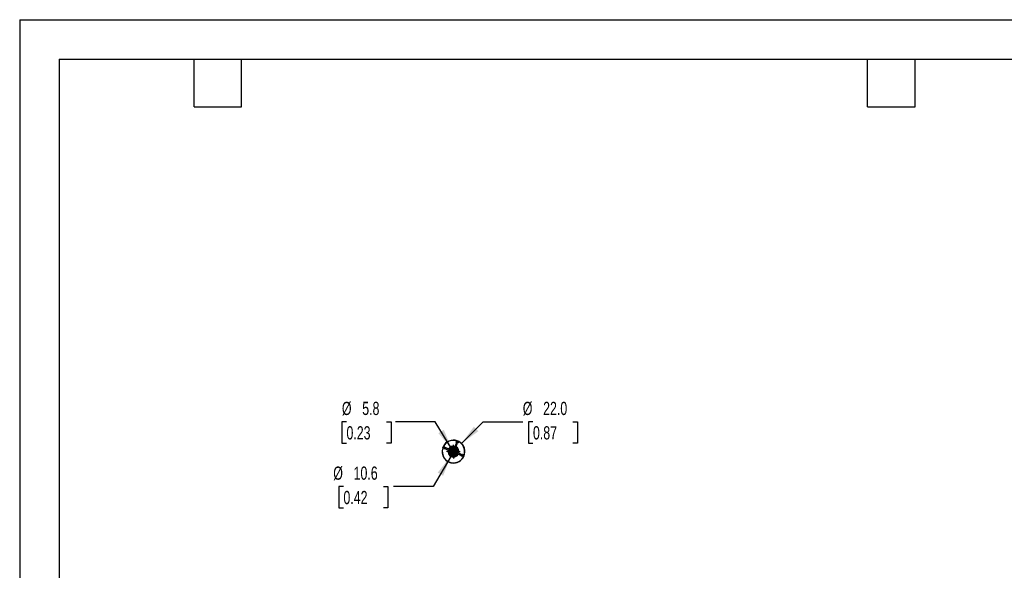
# Model space of a CAD drawing. Header units: millimetres. Extents: x 0 to 1676, y 0 to 1295.
# Tile 2 of 5: x 0 to 947, y 766 to 1295. Entities that reach past the tile are written whole.
import ezdxf

# ---------------------------------------------------------------- set-up
doc = ezdxf.new("R2010")
doc.units = ezdxf.units.MM
doc.header["$LTSCALE"] = 6
doc.linetypes.add('CENTERX2', pattern=[20.32, 12.7, -2.54, 2.54, -2.54])
doc.layers.add('CENTER', color=40, linetype='CENTERX2')
doc.layers.add('DIMENSIONS', color=140, linetype='Continuous', lineweight=25)
doc.layers.add('TEXT', color=140, linetype='Continuous', lineweight=25)
doc.styles.add('SLDTEXTSTYLE0', font='TXT', dxfattribs={"width": 0.7})
doc.dimstyles.new('SLDDIMSTYLE2', dxfattribs={"dimtxt": 12.948047, "dimasz": 19.812, "dimexe": 0, "dimexo": 0.0625, "dimgap": 3.237012, "dimtad": 0, "dimtih": 1, "dimtoh": 1, "dimdec": 1, "dimrnd": 1e-09, "dimzin": 4, "dimdsep": 46, "dimtxsty": 'SLDTEXTSTYLE0', "dimsah": 1, "dimcen": 0, "dimadec": 0, "dimazin": 1, "dimtfac": 1, "dimtdec": 1, "dimtofl": 0, "dimtmove": 0, "dimatfit": 3, "dimfxl": 0, "dimfrac": 2, "dimtolj": 1, "dimtzin": 12, "dimarcsym": 0})
doc.dimstyles.new('SLDDIMSTYLE3', dxfattribs={"dimtxt": 12.948047, "dimasz": 19.812, "dimexe": 0, "dimexo": 0.0625, "dimgap": 3.237012, "dimtad": 0, "dimtih": 1, "dimtoh": 1, "dimdec": 1, "dimrnd": 1e-09, "dimzin": 12, "dimdsep": 46, "dimtxsty": 'SLDTEXTSTYLE0', "dimsah": 1, "dimcen": 0, "dimadec": 0, "dimazin": 3, "dimtfac": 1, "dimtdec": 1, "dimtofl": 0, "dimtmove": 0, "dimatfit": 3, "dimfxl": 0, "dimfrac": 2, "dimtolj": 1, "dimtzin": 12, "dimarcsym": 0})

# ---------------------------------------------------------------- blocks, each defined once
blk = doc.blocks.new('_D_5')
at = {"layer": 'DIMENSIONS'}
for p, q in [((424.84, 887.9), (445.66, 908.71)), ((445.66, 908.71), (483.76, 908.71)), ((493.53, 908.71), (489.18, 908.71)), ((489.18, 908.71), (489.18, 888.14)), ((532.01, 908.71), (536.36, 908.71)), ((536.36, 908.71), (536.36, 888.14)), ((489.18, 888.14), (493.53, 888.14)), ((536.36, 888.14), (532.01, 888.14))]:
    blk.add_line(p, q, dxfattribs=at)
blk.add_solid([(424.84, 887.9), (441.01, 899.75), (436.7, 904.07)], dxfattribs=at)
at = {"layer": 'DIMENSIONS', "char_height": 12.7, "attachment_point": 1, "style": 'SLDTEXTSTYLE0'}
for s, insert in [('%%c', (483.76, 927.98)), ('22.0', (503.31, 927.98)), ('0.87', (493.53, 904.51))]:
    blk.add_mtext(s, dxfattribs=dict(at, insert=insert))
blk = doc.blocks.new('_D_6')
at = {"layer": 'DIMENSIONS'}
for p, q in [((414.42, 875.54), (397.65, 846.5)), ((311.3, 846.5), (306.96, 846.5)), ((306.96, 846.5), (306.96, 825.93)), ((349.78, 846.5), (354.13, 846.5)), ((354.13, 846.5), (354.13, 825.93)), ((397.65, 846.5), (359.55, 846.5)), ((306.96, 825.93), (311.3, 825.93)), ((354.13, 825.93), (349.78, 825.93))]:
    blk.add_line(p, q, dxfattribs=at)
blk.add_solid([(414.42, 875.54), (401.87, 859.91), (407.15, 856.86)], dxfattribs=at)
at = {"layer": 'DIMENSIONS', "char_height": 12.7, "attachment_point": 1, "style": 'SLDTEXTSTYLE0'}
for s, insert in [('%%c', (301.53, 865.77)), ('10.6', (321.08, 865.77)), ('0.42', (311.3, 842.3))]:
    blk.add_mtext(s, dxfattribs=dict(at, insert=insert))
blk = doc.blocks.new('_D_7')
at = {"layer": 'DIMENSIONS'}
for p, q in [((314.21, 908.71), (309.86, 908.71)), ((309.86, 908.71), (309.86, 888.14)), ((352.68, 908.71), (357.03, 908.71)), ((357.03, 908.71), (357.03, 888.14)), ((399.48, 908.71), (361.38, 908.71)), ((415.55, 882.59), (399.48, 908.71)), ((309.86, 888.14), (314.21, 888.14)), ((357.03, 888.14), (352.68, 888.14))]:
    blk.add_line(p, q, dxfattribs=at)
blk.add_solid([(415.55, 882.59), (407.76, 901.07), (402.57, 897.87)], dxfattribs=at)
at = {"layer": 'DIMENSIONS', "char_height": 12.7, "attachment_point": 1, "style": 'SLDTEXTSTYLE0'}
for s, insert in [('%%c', (309.82, 927.98)), ('5.8', (329.37, 927.98)), ('0.23', (314.21, 904.51))]:
    blk.add_mtext(s, dxfattribs=dict(at, insert=insert))
blk = doc.blocks.new('SW_CENTERMARKSYMBOL_0')
at = {"layer": 'CENTER', "color": 0}
for p, q in [((-5.08, 0), (-6.54, 0)), ((0, 0), (-2.54, 0)), ((0, 5.08), (0, 6.54)), ((0, 0), (0, 2.54)), ((0, 0), (0, -2.54)), ((0, 0), (2.54, 0)), ((5.08, 0), (6.54, 0)), ((0, -5.08), (0, -6.54))]:
    blk.add_line(p, q, dxfattribs=at)

msp = doc.modelspace()

# ---------------------------------------------------------------- linework, layer by layer
at = {"color": 7, "linetype": 'Continuous'}
for q in [(0.01, 0.02), (1676.41, 1295.42)]:
    msp.add_line((0.01, 1295.42), q, dxfattribs=at)
for p, q in [((408.54, 883.11), (409.31, 882.8)), ((409.69, 883.72), (408.92, 884.04)), ((409.31, 882.8), (413.42, 881.09)), ((413.81, 882.01), (409.69, 883.72)), ((419.74, 887.88), (418.03, 883.76)), ((418.96, 883.38), (420.66, 887.5)), ((420.05, 888.65), (419.74, 887.88)), ((420.66, 887.5), (420.98, 888.27)), ((420.32, 878.23), (423.79, 876.79)), ((424.18, 877.72), (420.71, 879.16)), ((423.79, 876.79), (424.56, 876.48)), ((424.94, 877.4), (424.18, 877.72))]:
    msp.add_line(p, q)
for centre, radius in [((420.89, 889.36), 1.1), ((420.89, 889.36), 0.55), ((407.83, 883.95), 1.1), ((407.83, 883.95), 0.55), ((417.06, 880.12), 3.77), ((417.06, 880.12), 2.9), ((417.06, 880.12), 2.16), ((417.06, 880.12), 1.99), ((417.06, 880.12), 1.19), ((425.66, 876.56), 1.1), ((425.66, 876.56), 0.55)]:
    msp.add_circle(centre, radius)
for centre, radius, start, end in [((417.06, 880.12), 11, 70.00363, 154.99637), ((417.06, 880.12), 10.8, 71.66916, 153.33084), ((417.06, 880.12), 11, 270, 64.99637), ((417.06, 880.12), 11, 160.00363, 270), ((417.06, 880.12), 10.8, 161.66916, 270), ((409.48, 883.27), 0.5, 249.89235, 65.10765), ((417.06, 880.12), 5.29, 162.92494, 270), ((417.06, 880.12), 5.29, 72.92494, 152.07506), ((417.06, 880.12), 4, 164.68076, 330.31924), ((417.06, 880.12), 4, 74.68076, 150.31924), ((417.06, 880.12), 10.8, 270, 63.33084), ((417.06, 880.12), 4, 344.68076, 60.31924), ((417.06, 880.12), 5.29, 342.92494, 62.07506), ((420.21, 887.71), 0.5, 159.89235, 335.10765), ((417.06, 880.12), 5.29, 270, 332.07506), ((424, 877.25), 0.5, 69.89235, 245.10765)]:
    msp.add_arc(centre, radius, start, end)
for points, knots in [([(417.06, 875.7), (416.51, 875.76), (415.65, 875.85), (414.62, 876.4), (413.92, 876.97), (413.34, 877.68), (412.81, 878.71), (412.52, 879.99), (412.77, 880.92), (412.87, 881.32)], [0, 0, 0, 0, 0.203628, 0.313245, 0.425187, 0.53713, 0.646747, 0.850375, 1, 1, 1, 1]), ([(417.06, 876.07), (416.56, 876.13), (415.77, 876.21), (414.83, 876.72), (414.18, 877.24), (413.65, 877.89), (413.17, 878.83), (412.9, 879.98), (413.12, 880.83), (413.22, 881.18)], [0, 0, 0, 0, 0.20481, 0.315063, 0.427656, 0.540249, 0.650502, 0.855312, 1, 1, 1, 1]), ([(413.22, 882.26), (413.26, 882.35), (413.44, 882.72), (413.92, 883.27), (414.62, 883.85), (415.65, 884.37), (416.93, 884.67), (417.86, 884.42), (418.26, 884.32)], [0, 0, 0, 0, 0.054226, 0.208389, 0.362553, 0.513513, 0.793942, 1, 1, 1, 1]), ([(413.56, 882.12), (413.6, 882.19), (413.76, 882.52), (414.19, 883), (414.83, 883.54), (415.77, 884.02), (416.93, 884.28), (417.77, 884.06), (418.12, 883.97)], [0, 0, 0, 0, 0.047156, 0.203788, 0.360421, 0.513799, 0.798719, 1, 1, 1, 1]), ([(419.06, 883.63), (419.13, 883.59), (419.46, 883.43), (419.94, 883), (420.48, 882.36), (420.96, 881.42), (421.22, 880.26), (421, 879.42), (420.91, 879.07)], [0, 0, 0, 0, 0.047156, 0.203788, 0.360421, 0.513799, 0.798719, 1, 1, 1, 1]), ([(419.2, 883.97), (419.3, 883.92), (419.67, 883.74), (420.21, 883.27), (420.79, 882.57), (421.32, 881.54), (421.61, 880.26), (421.36, 879.32), (421.26, 878.93)], [0, 0, 0, 0, 0.0542257, 0.2083892, 0.3625527, 0.5135126, 0.7939418, 1, 1, 1, 1]), ([(420.57, 878.13), (420.53, 878.05), (420.37, 877.73), (419.94, 877.24), (419.3, 876.71), (418.36, 876.21), (417.57, 876.13), (417.06, 876.07)], [0, 0, 0, 0, 0.05904, 0.255144, 0.451249, 0.643278, 1, 1, 1, 1]), ([(420.91, 877.99), (420.87, 877.89), (420.69, 877.52), (420.21, 876.98), (419.51, 876.4), (418.48, 875.85), (417.62, 875.76), (417.06, 875.7)], [0, 0, 0, 0, 0.068299, 0.262474, 0.456649, 0.646789, 1, 1, 1, 1])]:
    msp.add_open_spline(points, degree=3, knots=knots)
at = {"layer": 'TEXT'}
for p, q in [((38.1, 1257.3), (1638.3, 1257.3)), ((38.1, 1257.3), (38.1, 38.1)), ((167.64, 1211.58), (167.64, 1257.3)), ((213.36, 1211.58), (213.36, 1257.3)), ((815.34, 1211.58), (815.34, 1257.3)), ((861.06, 1211.58), (861.06, 1257.3)), ((167.64, 1211.58), (213.36, 1211.58)), ((815.34, 1211.58), (861.06, 1211.58))]:
    msp.add_line(p, q, dxfattribs=at)

# ---------------------------------------------------------------- block references
at = {"layer": 'CENTER'}
msp.add_blockref('SW_CENTERMARKSYMBOL_0', (417.06, 880.12), dxfattribs=at)

# ---------------------------------------------------------------- dimensions: what is measured, and where the dimension line sits
at = {"layer": 'DIMENSIONS'}
for p1, p2, dimstyle, picture, middle in [((418.58, 877.65), (415.55, 882.59), 'SLDDIMSTYLE3', '_D_7', (333.44, 908.71)), ((409.29, 872.34), (424.84, 887.9), 'SLDDIMSTYLE2', '_D_5', (512.77, 908.71)), ((419.71, 884.7), (414.42, 875.54), 'SLDDIMSTYLE3', '_D_6', (330.54, 846.5))]:
    dim = msp.add_diameter_dim_2p(p1=p1, p2=p2, dimstyle=dimstyle, dxfattribs=at)
    dim.commit()
    dim.dimension.update_dxf_attribs({"geometry": picture, "text_midpoint": middle, "dimtype": 163})

doc.saveas('drawing.dxf')
